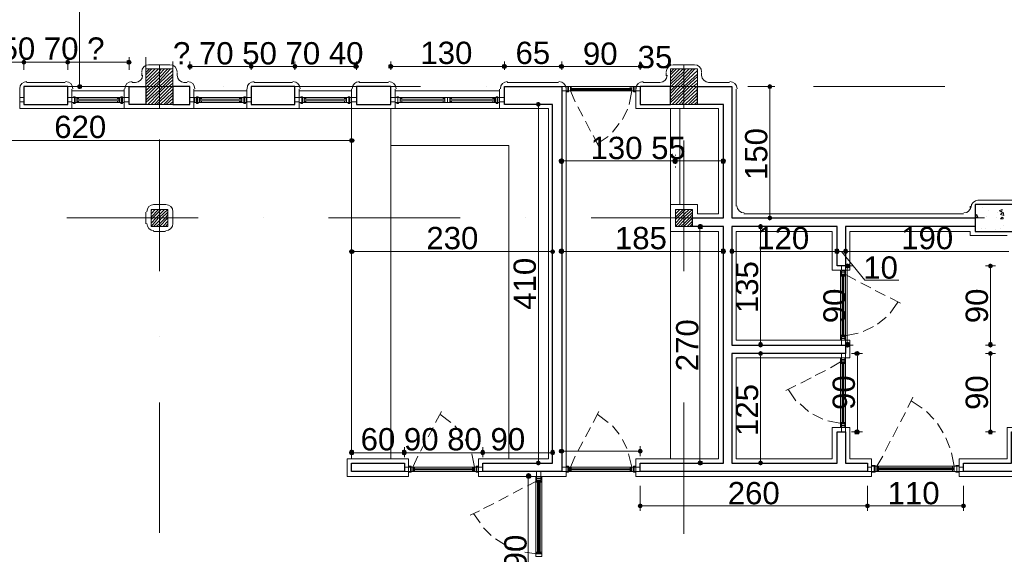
# Model space of a CAD drawing. Header units: metres. Extents: x 5.7 to 89.8, y 4 to 63.5.
# Tile 8 of 22: x 35.5 to 46.8, y 24 to 30.1. Entities that reach past the tile are written whole.
import ezdxf

# ---------------------------------------------------------------- set-up
doc = ezdxf.new("R2010")
doc.units = ezdxf.units.M
doc.header["$MEASUREMENT"] = 0
for name, color, linetype in [('PDF2_ax', 7, 'Continuous'), ('PDF2_column', 7, 'Continuous'), ('PDF2_dim', 7, 'Continuous'), ('PDF2_furn', 7, 'Continuous'), ('PDF2_hatch-plan', 7, 'Continuous'), ('PDF2_khatchin', 7, 'Continuous'), ('PDF2_Layer5', 7, 'Continuous'), ('PDF2_shear wall', 7, 'Continuous'), ('PDF2_Text', 7, 'Continuous'), ('PDF2_wall', 7, 'Continuous'), ('PDF2_WIN', 7, 'Continuous'), ('PDF2_win11', 7, 'Continuous')]:
    doc.layers.add(name, color=color, linetype=linetype)
doc.styles.add('PDF Arial', font='arial.ttf')

msp = doc.modelspace()

# ---------------------------------------------------------------- hatches: boundary and pattern name
at = {"layer": 'PDF2_dim', "transparency": 33554559}
for points in [[(35.562, 29.68), (35.552, 29.661), (35.562, 29.642), (35.581, 29.632), (35.6, 29.642), (35.61, 29.661), (35.6, 29.68), (35.581, 29.69)], [(36.062, 29.68), (36.053, 29.661), (36.062, 29.642), (36.082, 29.632), (36.101, 29.642), (36.111, 29.661), (36.101, 29.68), (36.082, 29.69)], [(36.814, 29.661), (36.804, 29.68), (36.785, 29.69), (36.756, 29.68), (36.756, 29.642), (36.785, 29.632), (36.804, 29.642)], [(37.449, 29.613), (37.459, 29.593), (37.478, 29.584), (37.507, 29.593), (37.507, 29.632), (37.478, 29.642), (37.459, 29.632)], [(38.201, 29.593), (38.21, 29.613), (38.201, 29.632), (38.181, 29.642), (38.162, 29.632), (38.152, 29.613), (38.162, 29.593), (38.181, 29.584)], [(38.701, 29.593), (38.711, 29.613), (38.701, 29.632), (38.682, 29.642), (38.663, 29.632), (38.653, 29.613), (38.663, 29.593), (38.682, 29.584)], [(39.414, 29.613), (39.404, 29.632), (39.385, 29.642), (39.356, 29.632), (39.347, 29.613), (39.356, 29.593), (39.385, 29.584), (39.404, 29.593)], [(39.751, 29.632), (39.751, 29.593), (39.78, 29.584), (39.799, 29.593), (39.809, 29.613), (39.799, 29.632), (39.78, 29.642)], [(41.1, 29.593), (41.109, 29.613), (41.1, 29.632), (41.08, 29.642), (41.051, 29.632), (41.051, 29.593), (41.08, 29.584)], [(41.706, 29.632), (41.697, 29.613), (41.706, 29.593), (41.735, 29.584), (41.754, 29.593), (41.764, 29.613), (41.754, 29.632), (41.735, 29.642)], [(42.66, 29.613), (42.65, 29.632), (42.631, 29.642), (42.612, 29.632), (42.602, 29.613), (42.612, 29.593), (42.631, 29.584), (42.65, 29.593)], [(36.217, 29.353), (36.245, 29.362), (36.245, 29.401), (36.217, 29.41), (36.197, 29.401), (36.188, 29.382), (36.197, 29.362)], [(44.114, 29.41), (44.095, 29.401), (44.085, 29.382), (44.095, 29.362), (44.114, 29.353), (44.133, 29.362), (44.143, 29.382), (44.133, 29.401)], [(41.466, 29.208), (41.446, 29.199), (41.437, 29.179), (41.446, 29.16), (41.466, 29.15), (41.485, 29.16), (41.494, 29.179), (41.485, 29.199)], [(39.366, 28.765), (39.356, 28.784), (39.327, 28.794), (39.308, 28.784), (39.299, 28.765), (39.308, 28.746), (39.327, 28.736), (39.356, 28.746)], [(41.697, 28.534), (41.706, 28.505), (41.735, 28.496), (41.754, 28.505), (41.764, 28.534), (41.754, 28.553), (41.735, 28.563), (41.706, 28.553)], [(43.055, 28.505), (43.064, 28.534), (43.055, 28.553), (43.035, 28.563), (43.007, 28.553), (42.997, 28.534), (43.007, 28.505), (43.035, 28.496)], [(43.613, 28.534), (43.604, 28.553), (43.584, 28.563), (43.555, 28.553), (43.555, 28.505), (43.584, 28.496), (43.604, 28.505)], [(44.114, 27.85), (44.133, 27.86), (44.143, 27.879), (44.133, 27.898), (44.114, 27.908), (44.095, 27.898), (44.085, 27.879), (44.095, 27.86)], [(43.315, 27.812), (43.295, 27.802), (43.286, 27.783), (43.295, 27.754), (43.344, 27.754), (43.344, 27.802)], [(44.008, 27.812), (43.989, 27.802), (43.979, 27.783), (43.989, 27.754), (44.027, 27.754), (44.037, 27.783), (44.027, 27.802)], [(39.299, 27.494), (39.308, 27.475), (39.327, 27.465), (39.356, 27.475), (39.366, 27.494), (39.356, 27.513), (39.327, 27.523), (39.308, 27.513)], [(41.658, 27.494), (41.649, 27.513), (41.629, 27.523), (41.61, 27.513), (41.6, 27.494), (41.61, 27.475), (41.629, 27.465), (41.649, 27.475)], [(41.697, 27.494), (41.706, 27.475), (41.735, 27.465), (41.754, 27.475), (41.764, 27.494), (41.754, 27.523), (41.735, 27.532), (41.706, 27.523)], [(43.613, 27.494), (43.604, 27.523), (43.584, 27.532), (43.555, 27.523), (43.555, 27.475), (43.584, 27.465), (43.604, 27.475)], [(43.652, 27.494), (43.661, 27.475), (43.681, 27.465), (43.7, 27.475), (43.71, 27.494), (43.7, 27.523), (43.681, 27.532), (43.661, 27.523)], [(44.913, 27.494), (44.904, 27.523), (44.885, 27.532), (44.856, 27.523), (44.856, 27.475), (44.885, 27.465), (44.904, 27.475)], [(44.952, 27.494), (44.962, 27.475), (44.981, 27.465), (45, 27.475), (45.01, 27.494), (45, 27.523), (44.981, 27.532), (44.962, 27.523)], [(45, 27.359), (44.981, 27.349), (44.971, 27.33), (44.981, 27.311), (45, 27.301), (45.029, 27.311), (45.039, 27.33), (45.029, 27.349)], [(46.637, 27.359), (46.618, 27.349), (46.609, 27.33), (46.618, 27.311), (46.637, 27.301), (46.657, 27.311), (46.666, 27.33), (46.657, 27.349)], [(44.008, 26.396), (44.027, 26.406), (44.037, 26.425), (44.027, 26.454), (44.008, 26.463), (43.989, 26.454), (43.979, 26.425), (43.989, 26.406)], [(44.008, 26.357), (43.989, 26.348), (43.979, 26.328), (43.989, 26.309), (44.008, 26.3), (44.027, 26.309), (44.037, 26.328), (44.027, 26.348)], [(45, 26.396), (45.029, 26.406), (45.039, 26.425), (45.029, 26.454), (45, 26.463), (44.981, 26.454), (44.971, 26.425), (44.981, 26.406)], [(45.116, 26.357), (45.087, 26.348), (45.077, 26.328), (45.087, 26.309), (45.116, 26.3), (45.135, 26.309), (45.145, 26.328), (45.135, 26.348)], [(46.637, 26.396), (46.657, 26.406), (46.666, 26.425), (46.657, 26.454), (46.637, 26.463), (46.618, 26.454), (46.609, 26.425), (46.618, 26.406)], [(46.637, 26.357), (46.618, 26.348), (46.609, 26.328), (46.618, 26.309), (46.637, 26.3), (46.657, 26.309), (46.666, 26.328), (46.657, 26.348)], [(45.087, 25.404), (45.135, 25.404), (45.145, 25.433), (45.135, 25.452), (45.116, 25.462), (45.087, 25.452), (45.077, 25.433)], [(46.618, 25.404), (46.657, 25.404), (46.666, 25.433), (46.657, 25.452), (46.637, 25.462), (46.618, 25.452), (46.609, 25.433)], [(41.697, 25.211), (41.706, 25.192), (41.735, 25.182), (41.754, 25.192), (41.764, 25.211), (41.754, 25.231), (41.735, 25.24), (41.706, 25.231)], [(42.66, 25.211), (42.65, 25.231), (42.631, 25.24), (42.612, 25.231), (42.602, 25.211), (42.612, 25.192), (42.631, 25.182), (42.65, 25.192)], [(39.299, 25.192), (39.308, 25.173), (39.327, 25.163), (39.356, 25.173), (39.356, 25.221), (39.327, 25.231), (39.308, 25.221)], [(39.953, 25.173), (39.963, 25.192), (39.953, 25.221), (39.934, 25.231), (39.905, 25.221), (39.905, 25.173), (39.934, 25.163)], [(40.849, 25.173), (40.859, 25.192), (40.849, 25.221), (40.83, 25.231), (40.811, 25.221), (40.801, 25.192), (40.811, 25.173), (40.83, 25.163)], [(41.658, 25.192), (41.649, 25.221), (41.629, 25.231), (41.61, 25.221), (41.6, 25.192), (41.61, 25.173), (41.629, 25.163), (41.649, 25.173)], [(41.466, 25.048), (41.485, 25.057), (41.494, 25.076), (41.485, 25.096), (41.466, 25.105), (41.446, 25.096), (41.437, 25.076), (41.446, 25.057)], [(43.315, 25.048), (43.344, 25.057), (43.344, 25.096), (43.315, 25.105), (43.295, 25.096), (43.286, 25.076), (43.295, 25.057)], [(44.008, 25.048), (44.027, 25.057), (44.037, 25.076), (44.027, 25.096), (44.008, 25.105), (43.989, 25.096), (43.979, 25.076), (43.989, 25.057)], [(41.35, 24.961), (41.331, 24.951), (41.321, 24.922), (41.331, 24.903), (41.35, 24.893), (41.379, 24.903), (41.388, 24.922), (41.379, 24.951)], [(42.602, 24.585), (42.612, 24.566), (42.631, 24.556), (42.65, 24.566), (42.66, 24.585), (42.65, 24.605), (42.631, 24.614), (42.612, 24.605)], [(45.212, 24.605), (45.202, 24.585), (45.212, 24.566), (45.231, 24.556), (45.251, 24.566), (45.26, 24.585), (45.251, 24.605), (45.231, 24.614)], [(46.358, 24.585), (46.349, 24.605), (46.329, 24.614), (46.31, 24.605), (46.3, 24.585), (46.31, 24.566), (46.329, 24.556), (46.349, 24.566)]]:
    msp.add_hatch(color=256, dxfattribs=at).paths.add_polyline_path(points)

# ---------------------------------------------------------------- linework, layer by layer
at = {"layer": 'PDF2_ax', "lineweight": 9}
for points in [[(37.131, 29.526), (37.131, 29.526)], [(43.132, 29.516), (43.132, 29.516)], [(35.619, 29.382), (37.112, 29.382)], [(37.863, 29.382), (37.863, 29.382)], [(38.615, 29.382), (40.117, 29.382)], [(40.868, 29.382), (40.868, 29.382)], [(41.62, 29.382), (43.112, 29.382)], [(43.864, 29.382), (43.864, 29.382)], [(44.615, 29.382), (46.117, 29.382)], [(37.131, 28.775), (37.131, 27.272)], [(43.132, 28.765), (43.132, 27.272)], [(36.072, 27.879), (37.575, 27.879)], [(38.326, 27.879), (38.326, 27.879)], [(39.067, 27.879), (40.57, 27.879)], [(41.321, 27.879), (41.321, 27.879)], [(42.072, 27.879), (43.575, 27.879)], [(44.326, 27.879), (44.326, 27.879)], [(45.068, 27.879), (46.57, 27.879)], [(37.131, 26.521), (37.131, 26.521)], [(43.132, 26.521), (43.132, 26.521)], [(37.131, 25.77), (37.131, 24.277)], [(43.132, 25.77), (43.132, 24.267)]]:
    msp.add_lwpolyline(points, dxfattribs=at)
at = {"layer": 'PDF2_column', "lineweight": 18}
for points in [[(37.131, 29.632), (37.131, 29.131)], [(43.132, 29.632), (43.132, 29.131)], [(36.977, 29.545), (37.016, 29.584)], [(36.977, 29.516), (37.045, 29.584)], [(36.977, 29.478), (37.083, 29.584)], [(36.977, 29.439), (37.122, 29.584)], [(36.977, 29.41), (37.131, 29.555), (37.151, 29.584)], [(36.977, 29.372), (36.987, 29.382), (37.131, 29.526), (37.189, 29.584)], [(36.977, 29.333), (37.026, 29.382), (37.131, 29.488), (37.228, 29.584)], [(36.977, 29.305), (37.064, 29.382), (37.131, 29.449), (37.257, 29.584)], [(36.977, 29.266), (37.093, 29.382), (37.131, 29.42), (37.286, 29.565)], [(36.977, 29.227), (37.131, 29.382), (37.286, 29.526)], [(42.978, 29.545), (43.016, 29.584)], [(42.978, 29.516), (43.045, 29.584)], [(42.978, 29.478), (43.084, 29.584)], [(42.978, 29.439), (43.122, 29.584)], [(42.978, 29.41), (43.132, 29.555), (43.151, 29.584)], [(42.978, 29.372), (42.987, 29.382), (43.132, 29.526), (43.19, 29.584)], [(42.978, 29.333), (43.026, 29.382), (43.132, 29.488), (43.228, 29.584)], [(42.978, 29.305), (43.055, 29.382), (43.132, 29.449), (43.257, 29.584)], [(42.978, 29.266), (43.093, 29.382), (43.132, 29.42), (43.286, 29.565)], [(42.978, 29.227), (43.132, 29.382), (43.286, 29.526)], [(36.977, 29.199), (37.131, 29.343), (37.17, 29.382), (37.286, 29.497)], [(36.997, 29.179), (37.131, 29.314), (37.199, 29.382), (37.286, 29.459)], [(37.035, 29.179), (37.131, 29.276), (37.237, 29.382), (37.286, 29.42)], [(42.978, 29.199), (43.132, 29.343), (43.161, 29.382), (43.286, 29.497)], [(42.997, 29.179), (43.132, 29.314), (43.199, 29.382), (43.286, 29.459)], [(43.035, 29.179), (43.132, 29.276), (43.238, 29.382), (43.286, 29.42)], [(37.334, 29.382), (36.929, 29.382)], [(37.074, 29.179), (37.131, 29.237), (37.276, 29.382), (37.286, 29.391)], [(37.103, 29.179), (37.131, 29.208), (37.286, 29.353)], [(37.131, 29.382), (37.131, 29.382)], [(37.141, 29.179), (37.286, 29.314)], [(43.334, 29.382), (42.929, 29.382)], [(43.074, 29.179), (43.132, 29.237), (43.276, 29.382), (43.286, 29.391)], [(43.103, 29.179), (43.132, 29.208), (43.286, 29.353)], [(43.132, 29.382), (43.132, 29.382)], [(43.141, 29.179), (43.286, 29.314)], [(37.18, 29.179), (37.286, 29.285)], [(37.209, 29.179), (37.286, 29.247)], [(37.247, 29.179), (37.286, 29.208)], [(43.18, 29.179), (43.286, 29.285)], [(43.209, 29.179), (43.286, 29.247)], [(43.247, 29.179), (43.286, 29.208)], [(37.035, 27.966), (37.045, 27.975)], [(37.035, 27.927), (37.083, 27.975)], [(37.035, 27.889), (37.122, 27.975)], [(37.035, 27.86), (37.054, 27.879), (37.131, 27.956), (37.151, 27.975)], [(37.035, 27.821), (37.093, 27.879), (37.131, 27.918), (37.189, 27.975)], [(37.035, 27.783), (37.122, 27.879), (37.131, 27.889), (37.228, 27.975)], [(37.064, 27.783), (37.131, 27.85), (37.16, 27.879), (37.228, 27.947)], [(37.131, 28.033), (37.131, 27.725)], [(43.035, 27.966), (43.045, 27.975)], [(43.035, 27.927), (43.084, 27.975)], [(43.035, 27.889), (43.122, 27.975)], [(43.035, 27.86), (43.055, 27.879), (43.132, 27.956), (43.151, 27.975)], [(43.035, 27.821), (43.093, 27.879), (43.132, 27.918), (43.19, 27.975)], [(43.035, 27.783), (43.122, 27.879), (43.132, 27.889), (43.228, 27.975)], [(43.064, 27.783), (43.132, 27.85), (43.161, 27.879), (43.228, 27.947)], [(43.132, 28.033), (43.132, 27.725)], [(37.286, 27.879), (36.977, 27.879)], [(37.093, 27.783), (37.131, 27.812), (37.199, 27.879), (37.228, 27.918)], [(37.131, 27.783), (37.228, 27.879)], [(37.17, 27.783), (37.228, 27.841)], [(43.286, 27.879), (42.978, 27.879)], [(43.093, 27.783), (43.132, 27.812), (43.199, 27.879), (43.228, 27.918)], [(43.132, 27.783), (43.228, 27.879)], [(43.17, 27.783), (43.228, 27.841)], [(37.199, 27.783), (37.228, 27.812)], [(43.199, 27.783), (43.228, 27.812)]]:
    msp.add_lwpolyline(points, dxfattribs=at)
for points in [[(36.977, 29.179), (37.286, 29.179), (37.286, 29.584), (36.977, 29.584)], [(42.978, 29.179), (43.286, 29.179), (43.286, 29.584), (42.978, 29.584)], [(37.228, 27.783), (37.035, 27.783), (37.035, 27.975), (37.228, 27.975)], [(43.228, 27.783), (43.035, 27.783), (43.035, 27.975), (43.228, 27.975)]]:
    msp.add_lwpolyline(points, close=True, dxfattribs=at)
at = {"layer": 'PDF2_dim', "lineweight": 20}
for points in [[(36.217, 32.021), (36.217, 31.992), (36.217, 29.439), (36.217, 29.41)], [(34.907, 29.661), (34.945, 29.661), (35.523, 29.661), (35.552, 29.661)], [(35.61, 29.661), (35.639, 29.661), (36.024, 29.661), (36.053, 29.661)], [(36.111, 29.661), (36.139, 29.661), (36.717, 29.661), (36.756, 29.661)], [(36.977, 29.574), (36.977, 29.719)], [(37.286, 29.574), (37.286, 29.671)], [(42.631, 29.574), (42.631, 29.671)], [(42.631, 29.642), (42.631, 29.632)], [(42.978, 29.642), (42.978, 29.632)], [(38.152, 29.613), (38.124, 29.613), (37.546, 29.613), (37.507, 29.613)], [(38.653, 29.613), (38.624, 29.613), (38.239, 29.613), (38.21, 29.613)], [(39.347, 29.613), (39.318, 29.613), (38.74, 29.613), (38.711, 29.613)], [(41.051, 29.613), (41.013, 29.613), (39.838, 29.613), (39.809, 29.613)], [(41.697, 29.613), (41.668, 29.613), (41.138, 29.613), (41.109, 29.613)], [(42.602, 29.613), (42.573, 29.613), (41.793, 29.613), (41.764, 29.613)], [(36.602, 29.382), (36.159, 29.382)], [(43.864, 29.382), (44.172, 29.382)], [(44.114, 27.908), (44.114, 27.937), (44.114, 29.324), (44.114, 29.353)], [(41.533, 29.179), (41.523, 29.179)], [(41.466, 29.15), (41.466, 29.122), (41.466, 25.134), (41.466, 25.105)], [(33.163, 28.765), (33.192, 28.765), (39.27, 28.765), (39.299, 28.765)], [(39.327, 28.833), (39.327, 28.823)], [(41.735, 28.601), (41.735, 28.592)], [(42.997, 28.534), (42.968, 28.534), (41.793, 28.534), (41.764, 28.534)], [(43.035, 28.601), (43.035, 28.592)], [(43.555, 28.534), (43.517, 28.534), (43.093, 28.534), (43.064, 28.534)], [(43.584, 28.601), (43.584, 28.592)], [(43.035, 28.457), (43.035, 28.467)], [(43.864, 27.879), (44.172, 27.879)], [(43.334, 27.783), (43.257, 27.783)], [(43.315, 27.754), (43.315, 27.715), (43.315, 25.134), (43.315, 25.105)], [(43.748, 27.783), (44.066, 27.783)], [(44.008, 27.754), (44.008, 27.715), (44.008, 26.492), (44.008, 26.463)], [(39.327, 27.561), (39.327, 27.552)], [(39.366, 27.494), (39.395, 27.494), (41.571, 27.494), (41.6, 27.494)], [(41.629, 27.561), (41.629, 27.552)], [(41.735, 27.571), (41.735, 27.561)], [(43.555, 27.494), (43.517, 27.494), (41.793, 27.494), (41.764, 27.494)], [(43.584, 27.571), (43.584, 27.561)], [(43.681, 27.571), (43.681, 27.561)], [(44.856, 27.494), (44.817, 27.494), (43.738, 27.494), (43.71, 27.494)], [(44.885, 27.494), (44.981, 27.494)], [(44.933, 27.494), (45.202, 27.166), (45.588, 27.166)], [(45.01, 27.494), (45.039, 27.494), (46.82, 27.494), (46.849, 27.494)], [(44.942, 27.33), (45.068, 27.33)], [(45, 26.463), (45, 26.492), (45, 27.272), (45, 27.301)], [(46.695, 27.33), (46.58, 27.33)], [(46.637, 26.463), (46.637, 26.492), (46.637, 27.272), (46.637, 27.301)], [(43.748, 26.425), (44.066, 26.425)], [(44.942, 26.425), (45.068, 26.425)], [(46.695, 26.425), (46.58, 26.425)], [(43.941, 26.328), (43.95, 26.328)], [(44.008, 26.3), (44.008, 26.271), (44.008, 25.134), (44.008, 25.105)], [(45.048, 26.328), (45.174, 26.328)], [(45.116, 25.462), (45.116, 25.491), (45.116, 26.271), (45.116, 26.3)], [(46.695, 26.328), (46.58, 26.328)], [(46.637, 25.462), (46.637, 25.491), (46.637, 26.271), (46.637, 26.3)], [(45.048, 25.433), (45.174, 25.433)], [(46.695, 25.433), (46.58, 25.433)], [(39.327, 25.144), (39.327, 25.259)], [(41.629, 25.144), (41.629, 25.259)], [(41.735, 25.269), (41.735, 25.153)], [(42.631, 25.269), (42.631, 25.153)], [(39.905, 25.192), (39.867, 25.192), (39.395, 25.192), (39.356, 25.192)], [(40.801, 25.192), (40.772, 25.192), (39.992, 25.192), (39.963, 25.192)], [(41.6, 25.192), (41.571, 25.192), (40.888, 25.192), (40.859, 25.192)], [(42.602, 25.211), (42.573, 25.211), (41.793, 25.211), (41.764, 25.211)], [(41.398, 25.076), (41.408, 25.076)], [(43.334, 25.076), (43.257, 25.076)], [(43.941, 25.076), (43.95, 25.076)], [(41.08, 24.922), (41.417, 24.922)], [(41.35, 24.893), (41.35, 24.865), (41.35, 23.092), (41.35, 23.064)], [(42.631, 24.816), (42.631, 24.527)], [(46.329, 24.816), (46.329, 24.527)], [(42.66, 24.585), (42.689, 24.585), (45.174, 24.585), (45.202, 24.585)], [(45.26, 24.585), (45.289, 24.585), (46.271, 24.585), (46.3, 24.585)]]:
    msp.add_lwpolyline(points, dxfattribs=at)
for points in [[(35.581, 29.719), (35.581, 29.574)], [(36.082, 29.719), (36.082, 29.574)], [(36.785, 29.719), (36.785, 29.574)], [(37.478, 29.671), (37.478, 29.574)], [(38.181, 29.671), (38.181, 29.574)], [(38.682, 29.671), (38.682, 29.574)], [(39.385, 29.671), (39.385, 29.574)], [(39.78, 29.671), (39.78, 29.574)], [(41.08, 29.671), (41.08, 29.574)], [(41.735, 29.671), (41.735, 29.574)], [(44.885, 27.561), (44.885, 27.571)], [(44.981, 27.561), (44.981, 27.571)], [(39.934, 25.259), (39.934, 25.144)], [(40.83, 25.259), (40.83, 25.144)], [(45.231, 24.527), (45.231, 24.816)]]:
    msp.add_lwpolyline(points, close=True, dxfattribs=at)
at = {"layer": 'PDF2_furn', "lineweight": 18}
for points in [[(39.327, 29.131), (39.327, 25.125)], [(39.78, 29.131), (39.78, 25.125)], [(42.978, 29.131), (42.978, 28.033)], [(43.084, 29.131), (43.084, 28.033)], [(39.78, 28.707), (41.128, 28.707), (41.128, 25.125)], [(42.978, 27.725), (42.978, 25.125)]]:
    msp.add_lwpolyline(points, dxfattribs=at)
at = {"layer": 'PDF2_hatch-plan', "lineweight": 18}
for points in [[(46.551, 28.004), (46.551, 28.004)], [(46.618, 27.966), (46.618, 27.966)], [(46.715, 27.947), (46.715, 27.947)], [(46.483, 27.908), (46.483, 27.908)], [(46.589, 27.898), (46.589, 27.898)], [(46.705, 27.889), (46.705, 27.889)], [(46.792, 27.927), (46.792, 27.927)], [(46.532, 27.764), (46.532, 27.764)], [(46.58, 27.764), (46.58, 27.764)], [(46.695, 27.744), (46.695, 27.744)], [(46.753, 27.754), (46.753, 27.754)], [(46.792, 27.792), (46.792, 27.792)]]:
    msp.add_lwpolyline(points, dxfattribs=at)
for points in [[(46.772, 27.975), (46.763, 27.947), (46.743, 27.966)], [(46.792, 27.908), (46.753, 27.918), (46.782, 27.947)], [(46.483, 27.918), (46.493, 27.889), (46.464, 27.889)], [(46.772, 27.889), (46.782, 27.879), (46.782, 27.869), (46.753, 27.869), (46.763, 27.879)]]:
    msp.add_lwpolyline(points, close=True, dxfattribs=at)
at = {"layer": 'PDF2_khatchin', "lineweight": 18}
for points in [[(41.832, 29.333), (41.889, 29.208)], [(42.535, 29.333), (42.506, 29.179)], [(41.918, 29.15), (41.976, 29.044)], [(42.486, 29.122), (42.429, 29.006)], [(42.005, 28.987), (42.063, 28.871)], [(42.39, 28.958), (42.313, 28.861)], [(42.092, 28.823), (42.159, 28.698)], [(42.265, 28.813), (42.14, 28.727)], [(44.981, 27.234), (45.096, 27.166)], [(45.154, 27.138), (45.27, 27.08)], [(45.318, 27.051), (45.434, 26.993)], [(45.491, 26.964), (45.607, 26.906)], [(45.491, 26.791), (45.578, 26.916)], [(45.347, 26.666), (45.443, 26.743)], [(45.183, 26.579), (45.299, 26.637)], [(44.971, 26.531), (45.125, 26.56)], [(44.75, 26.136), (44.634, 26.078)], [(44.923, 26.232), (44.808, 26.165)], [(44.586, 26.049), (44.47, 25.991)], [(44.413, 25.963), (44.297, 25.905)], [(44.413, 25.789), (44.326, 25.914)], [(45.694, 25.712), (45.751, 25.828)], [(44.557, 25.664), (44.461, 25.751)], [(45.857, 25.702), (45.732, 25.789)], [(40.291, 25.539), (40.358, 25.664)], [(40.464, 25.539), (40.339, 25.635)], [(42.092, 25.539), (42.159, 25.664)], [(42.265, 25.539), (42.14, 25.635)], [(44.721, 25.577), (44.605, 25.635)], [(45.607, 25.548), (45.665, 25.654)], [(45.992, 25.577), (45.906, 25.664)], [(40.204, 25.375), (40.262, 25.481)], [(40.589, 25.404), (40.512, 25.5)], [(42.005, 25.375), (42.063, 25.481)], [(42.39, 25.404), (42.313, 25.5)], [(44.933, 25.529), (44.779, 25.558)], [(45.52, 25.375), (45.578, 25.491)], [(46.098, 25.423), (46.031, 25.529)], [(40.685, 25.24), (40.628, 25.346)], [(42.477, 25.24), (42.429, 25.346)], [(46.175, 25.25), (46.127, 25.365)], [(40.117, 25.211), (40.175, 25.317)], [(41.918, 25.211), (41.976, 25.317)], [(45.434, 25.211), (45.491, 25.327)], [(40.03, 25.028), (40.088, 25.153)], [(40.734, 25.028), (40.705, 25.182)], [(41.832, 25.028), (41.889, 25.153)], [(42.535, 25.028), (42.496, 25.182)], [(45.337, 25.038), (45.405, 25.153)], [(46.223, 25.038), (46.194, 25.192)], [(41.283, 24.787), (41.177, 24.73)], [(41.437, 24.865), (41.34, 24.816)], [(41.119, 24.701), (41.013, 24.643)], [(40.955, 24.614), (40.839, 24.556)], [(40.791, 24.527), (40.685, 24.479)], [(40.801, 24.393), (40.724, 24.499)], [(40.926, 24.248), (40.839, 24.335)], [(41.08, 24.142), (40.974, 24.21)], [(41.254, 24.075), (41.138, 24.113)], [(41.446, 24.036), (41.311, 24.056)]]:
    msp.add_lwpolyline(points, dxfattribs=at)
at = {"layer": 'PDF2_Layer5', "lineweight": 13}
for points in [[(37.006, 29.632), (37.247, 29.632)], [(43.007, 29.632), (43.247, 29.632)], [(36.929, 29.507), (36.929, 29.545)], [(37.334, 29.507), (37.334, 29.545)], [(42.929, 29.507), (42.929, 29.545)], [(43.334, 29.507), (43.334, 29.545)], [(35.61, 29.43), (36.053, 29.43)], [(36.814, 29.43), (36.852, 29.43)], [(37.411, 29.43), (37.449, 29.43)], [(38.21, 29.43), (38.653, 29.43)], [(39.414, 29.43), (39.751, 29.43)], [(41.109, 29.43), (41.697, 29.43)], [(42.66, 29.43), (42.852, 29.43)], [(43.652, 29.43), (43.411, 29.43)], [(35.533, 29.353), (35.533, 29.131), (36.727, 29.131), (36.727, 29.353)], [(36.13, 29.131), (36.13, 29.353)], [(36.13, 29.333), (36.727, 29.333)], [(37.526, 29.131), (37.526, 29.353)], [(37.526, 29.333), (38.133, 29.333)], [(38.133, 29.131), (38.133, 29.353)], [(38.73, 29.131), (38.73, 29.353)], [(38.73, 29.333), (39.327, 29.333)], [(41.783, 29.353), (41.783, 24.922), (40.782, 24.922), (40.782, 25.125), (41.581, 25.125), (41.581, 29.131), (39.828, 29.131), (39.327, 29.131), (39.327, 29.353)], [(39.828, 29.131), (39.828, 29.353)], [(39.828, 29.333), (41.022, 29.333)], [(41.022, 29.131), (41.022, 29.353)], [(42.583, 29.353), (42.583, 29.131), (43.527, 29.131), (43.527, 27.927), (43.286, 27.927), (43.286, 28.033), (42.978, 28.033), (42.978, 27.725), (43.527, 27.725), (43.527, 25.125), (42.583, 25.125), (42.583, 24.922), (45.279, 24.922), (45.279, 25.125), (45.029, 25.125), (45.029, 25.481), (44.827, 25.481), (44.827, 25.125), (43.729, 25.125), (43.729, 26.28), (45.029, 26.28), (45.029, 26.483), (43.729, 26.483), (43.729, 27.725), (44.827, 27.725), (44.827, 27.282), (45.029, 27.282), (45.029, 27.725), (46.406, 27.725), (46.406, 27.677), (46.83, 27.677)], [(43.729, 28.014), (43.729, 29.353)], [(36.727, 29.131), (37.526, 29.131), (39.327, 29.131)], [(48.901, 28.081), (46.493, 28.081)], [(36.977, 27.947), (36.977, 27.812)], [(37.064, 28.033), (37.199, 28.033)], [(37.286, 27.947), (37.286, 27.812)], [(46.406, 27.995), (46.406, 28.014)], [(46.329, 27.927), (43.816, 27.927)], [(37.064, 27.725), (37.199, 27.725)], [(48.448, 24.922), (46.281, 24.922), (46.281, 25.125), (46.83, 25.125), (46.83, 25.481), (47.032, 25.481), (47.032, 25.076)]]:
    msp.add_lwpolyline(points, dxfattribs=at)
msp.add_lwpolyline([(39.982, 25.125), (39.982, 24.922), (39.279, 24.922), (39.279, 25.125)], close=True, dxfattribs=at)
for centre, start, end in [((37.011, 29.55), 90, 180), ((37.252, 29.55), 0.0055, 90), ((43.011, 29.55), 90, 180), ((43.252, 29.55), 0.0055, 90), ((36.857, 29.512), 270, 360), ((37.416, 29.512), 180, 270), ((42.857, 29.512), 270, 360), ((43.416, 29.512), 180, 270), ((35.615, 29.358), 90, 180), ((36.058, 29.358), 0.0055, 90), ((36.818, 29.358), 90, 180), ((37.454, 29.358), 0.0055, 90), ((38.215, 29.358), 90, 180), ((38.658, 29.358), 0.0055, 90), ((39.419, 29.358), 90, 180), ((39.756, 29.358), 0.0055, 90), ((41.114, 29.358), 90, 180), ((41.701, 29.358), 0.0055, 90), ((42.665, 29.358), 90, 180), ((43.657, 29.358), 0, 90), ((46.498, 28), 90, 180), ((37.069, 27.951), 90, 180), ((37.204, 27.951), 0.0055, 90), ((43.82, 28.019), 180, 270), ((46.334, 28.019), 270, 360), ((37.069, 27.817), 180, 270), ((37.204, 27.817), 270, 360)]:
    msp.add_arc(centre, 0.0819, start, end, dxfattribs=at)
at = {"layer": 'PDF2_shear wall', "lineweight": 30}
msp.add_lwpolyline([(48.477, 28.033), (46.464, 28.033), (46.464, 27.725), (48.178, 27.725), (48.178, 25.876), (48.477, 25.876)], close=True, dxfattribs=at)
at = {"layer": 'PDF2_wall', "lineweight": 30}
for points in [[(36.082, 29.382), (35.581, 29.382), (35.581, 29.179), (36.082, 29.179)], [(36.977, 29.382), (36.977, 29.179), (36.785, 29.179), (36.785, 29.382)], [(37.478, 29.382), (37.286, 29.382), (37.286, 29.179), (37.478, 29.179)], [(38.682, 29.382), (38.181, 29.382), (38.181, 29.179), (38.682, 29.179)], [(39.385, 29.382), (39.385, 29.179), (39.78, 29.179), (39.78, 29.382)], [(41.629, 25.076), (41.629, 29.179), (41.08, 29.179), (41.08, 29.382), (41.735, 29.382), (41.735, 24.98), (40.83, 24.98), (40.83, 25.076)], [(42.978, 29.382), (42.631, 29.382), (42.631, 29.179), (42.978, 29.179)], [(39.934, 25.076), (39.934, 24.98), (39.327, 24.98), (39.327, 25.076)]]:
    msp.add_lwpolyline(points, close=True, dxfattribs=at)
for points in [[(46.464, 27.783), (44.981, 27.783), (44.981, 27.33), (44.885, 27.33), (44.885, 27.783), (43.681, 27.783), (43.681, 26.425), (44.981, 26.425), (44.981, 26.328), (43.681, 26.328), (43.681, 25.076), (44.885, 25.076), (44.885, 25.433), (44.981, 25.433), (44.981, 25.076), (45.231, 25.076), (45.231, 24.98), (42.631, 24.98), (42.631, 25.076), (43.584, 25.076), (43.584, 27.783), (43.228, 27.783), (43.228, 27.879), (43.584, 27.879), (43.584, 29.179), (43.286, 29.179), (43.286, 29.382), (43.681, 29.382), (43.681, 27.879), (46.464, 27.879)], [(48.477, 25.876), (48.477, 24.98), (46.329, 24.98), (46.329, 25.076), (46.878, 25.076), (46.878, 25.433), (46.984, 25.433), (46.984, 25.076), (48.381, 25.076), (48.381, 25.876)]]:
    msp.add_lwpolyline(points, dxfattribs=at)
at = {"layer": 'PDF2_WIN', "lineweight": 18}
for points in [[(41.783, 29.333), (41.735, 29.333), (41.735, 29.382), (41.783, 29.382)], [(41.803, 29.382), (41.783, 29.382), (41.783, 29.333), (41.803, 29.333)], [(41.783, 29.382), (41.783, 29.333), (41.803, 29.333), (41.803, 29.382)], [(41.832, 29.382), (41.832, 29.333), (41.803, 29.333), (41.803, 29.382)], [(41.812, 29.333), (41.812, 29.382), (41.832, 29.382), (41.832, 29.333)], [(41.832, 29.382), (41.841, 29.382), (41.841, 29.362), (41.832, 29.362)], [(41.841, 29.362), (41.841, 29.382), (41.832, 29.382), (41.832, 29.362)], [(41.832, 29.333), (41.841, 29.333), (41.841, 29.343), (41.832, 29.343)], [(41.841, 29.343), (41.841, 29.333), (41.832, 29.333), (41.832, 29.343)], [(42.515, 29.382), (42.515, 29.362), (42.535, 29.362), (42.535, 29.382)], [(42.515, 29.362), (42.535, 29.362), (42.535, 29.382), (42.535, 29.333), (42.554, 29.333), (42.554, 29.382), (42.535, 29.382), (42.515, 29.382)], [(42.515, 29.333), (42.515, 29.343), (42.535, 29.343), (42.535, 29.333)], [(42.515, 29.343), (42.515, 29.333), (42.535, 29.333), (42.535, 29.343)], [(42.554, 29.382), (42.535, 29.382), (42.535, 29.333), (42.554, 29.333)], [(42.583, 29.382), (42.583, 29.333), (42.554, 29.333), (42.554, 29.382)], [(42.554, 29.333), (42.554, 29.324), (42.583, 29.324), (42.583, 29.333)], [(42.563, 29.333), (42.563, 29.382), (42.583, 29.382), (42.583, 29.333)], [(42.631, 29.333), (42.583, 29.333), (42.583, 29.382), (42.631, 29.382)], [(35.533, 29.256), (35.533, 29.208), (35.581, 29.208), (35.581, 29.256)], [(36.082, 29.256), (36.082, 29.208), (36.13, 29.208), (36.13, 29.256)], [(36.159, 29.199), (36.159, 29.256), (36.13, 29.256), (36.13, 29.199)], [(36.13, 29.256), (36.13, 29.199), (36.159, 29.199), (36.159, 29.256)], [(36.168, 29.266), (36.168, 29.256), (36.149, 29.256), (36.149, 29.266)], [(36.168, 29.199), (36.168, 29.189), (36.149, 29.189), (36.149, 29.199)], [(36.207, 29.237), (36.188, 29.237), (36.188, 29.256), (36.188, 29.199), (36.159, 29.199), (36.159, 29.256), (36.188, 29.256), (36.207, 29.256)], [(36.168, 29.256), (36.188, 29.256), (36.188, 29.199), (36.168, 29.199)], [(36.207, 29.218), (36.207, 29.199), (36.188, 29.199), (36.188, 29.218)], [(36.207, 29.256), (36.207, 29.247), (36.197, 29.247), (36.197, 29.256)], [(36.207, 29.199), (36.207, 29.218), (36.197, 29.218), (36.197, 29.199)], [(36.669, 29.256), (36.65, 29.256), (36.65, 29.247), (36.669, 29.247)], [(36.65, 29.237), (36.65, 29.256), (36.669, 29.256), (36.669, 29.237)], [(36.669, 29.199), (36.65, 29.199), (36.65, 29.218), (36.669, 29.218)], [(36.65, 29.218), (36.65, 29.199), (36.669, 29.199), (36.669, 29.218)], [(36.669, 29.256), (36.669, 29.199), (36.698, 29.199), (36.698, 29.256)], [(36.698, 29.199), (36.698, 29.256), (36.679, 29.256), (36.679, 29.199)], [(36.688, 29.266), (36.688, 29.256), (36.708, 29.256), (36.708, 29.266)], [(36.708, 29.256), (36.727, 29.256), (36.727, 29.199), (36.708, 29.199)], [(36.727, 29.256), (36.727, 29.208), (36.785, 29.208), (36.785, 29.256)], [(37.478, 29.256), (37.478, 29.208), (37.526, 29.208), (37.526, 29.256)], [(37.526, 29.256), (37.526, 29.199), (37.565, 29.199), (37.565, 29.256)], [(37.555, 29.199), (37.555, 29.256), (37.536, 29.256), (37.536, 29.199)], [(37.575, 29.266), (37.575, 29.256), (37.555, 29.256), (37.555, 29.266)], [(37.575, 29.199), (37.575, 29.189), (37.555, 29.189), (37.555, 29.199)], [(37.565, 29.256), (37.584, 29.256), (37.584, 29.199), (37.565, 29.199)], [(37.613, 29.237), (37.594, 29.237), (37.594, 29.256), (37.594, 29.199), (37.565, 29.199), (37.565, 29.256), (37.594, 29.256), (37.613, 29.256)], [(37.613, 29.256), (37.613, 29.247), (37.594, 29.247), (37.594, 29.256)], [(37.613, 29.199), (37.613, 29.218), (37.594, 29.218), (37.594, 29.199)], [(37.613, 29.218), (37.613, 29.199), (37.594, 29.199), (37.594, 29.218)], [(38.046, 29.237), (38.046, 29.256), (38.075, 29.256), (38.075, 29.237)], [(38.046, 29.218), (38.046, 29.199), (38.075, 29.199), (38.075, 29.218)], [(38.066, 29.256), (38.056, 29.256), (38.056, 29.247), (38.066, 29.247)], [(38.066, 29.199), (38.056, 29.199), (38.056, 29.218), (38.066, 29.218)], [(38.095, 29.199), (38.095, 29.256), (38.075, 29.256), (38.075, 29.199)], [(38.075, 29.256), (38.075, 29.199), (38.104, 29.199), (38.104, 29.256)], [(38.095, 29.266), (38.095, 29.256), (38.114, 29.256), (38.114, 29.266)], [(38.104, 29.256), (38.124, 29.256), (38.124, 29.199), (38.104, 29.199)], [(38.133, 29.256), (38.133, 29.208), (38.181, 29.208), (38.181, 29.256)], [(38.682, 29.256), (38.682, 29.208), (38.73, 29.208), (38.73, 29.256)], [(38.759, 29.199), (38.759, 29.256), (38.73, 29.256), (38.73, 29.199)], [(38.73, 29.256), (38.73, 29.199), (38.759, 29.199), (38.759, 29.256)], [(38.769, 29.266), (38.769, 29.256), (38.75, 29.256), (38.75, 29.266)], [(38.769, 29.199), (38.769, 29.189), (38.75, 29.189), (38.75, 29.199)], [(38.807, 29.237), (38.788, 29.237), (38.788, 29.256), (38.788, 29.199), (38.759, 29.199), (38.759, 29.256), (38.788, 29.256), (38.807, 29.256)], [(38.769, 29.256), (38.788, 29.256), (38.788, 29.199), (38.769, 29.199)], [(38.807, 29.218), (38.807, 29.199), (38.788, 29.199), (38.788, 29.218)], [(38.807, 29.256), (38.807, 29.247), (38.798, 29.247), (38.798, 29.256)], [(38.807, 29.199), (38.807, 29.218), (38.798, 29.218), (38.798, 29.199)], [(39.27, 29.256), (39.25, 29.256), (39.25, 29.247), (39.27, 29.247)], [(39.25, 29.237), (39.25, 29.256), (39.27, 29.256), (39.27, 29.237)], [(39.27, 29.199), (39.25, 29.199), (39.25, 29.218), (39.27, 29.218)], [(39.25, 29.218), (39.25, 29.199), (39.27, 29.199), (39.27, 29.218)], [(39.299, 29.199), (39.299, 29.256), (39.27, 29.256), (39.27, 29.199)], [(39.27, 29.256), (39.27, 29.199), (39.299, 29.199), (39.299, 29.256)], [(39.289, 29.266), (39.289, 29.256), (39.308, 29.256), (39.308, 29.266)], [(39.308, 29.256), (39.327, 29.256), (39.327, 29.199), (39.308, 29.199)], [(39.327, 29.256), (39.327, 29.208), (39.385, 29.208), (39.385, 29.256)], [(39.78, 29.256), (39.78, 29.208), (39.828, 29.208), (39.828, 29.256)], [(39.857, 29.199), (39.828, 29.199), (39.828, 29.256), (39.857, 29.256), (39.886, 29.256), (39.886, 29.199), (39.857, 29.199), (39.857, 29.256)], [(39.828, 29.256), (39.828, 29.199), (39.857, 29.199), (39.857, 29.256)], [(39.867, 29.266), (39.867, 29.256), (39.847, 29.256), (39.847, 29.266)], [(39.867, 29.199), (39.867, 29.189), (39.847, 29.189), (39.847, 29.199)], [(39.905, 29.237), (39.886, 29.237), (39.886, 29.256), (39.886, 29.199), (39.857, 29.199), (39.857, 29.256), (39.886, 29.256), (39.905, 29.256)], [(39.905, 29.256), (39.905, 29.247), (39.886, 29.247), (39.886, 29.256)], [(39.905, 29.199), (39.905, 29.218), (39.886, 29.218), (39.886, 29.199)], [(39.905, 29.218), (39.905, 29.199), (39.886, 29.199), (39.886, 29.218)], [(40.396, 29.256), (40.377, 29.256), (40.377, 29.247), (40.396, 29.247)], [(40.377, 29.237), (40.377, 29.256), (40.396, 29.256), (40.396, 29.237)], [(40.396, 29.199), (40.377, 29.199), (40.377, 29.218), (40.396, 29.218)], [(40.377, 29.218), (40.377, 29.199), (40.396, 29.199), (40.396, 29.218)], [(40.396, 29.256), (40.396, 29.199), (40.425, 29.199), (40.425, 29.256)], [(40.454, 29.256), (40.454, 29.199), (40.425, 29.199), (40.425, 29.256)], [(40.474, 29.237), (40.474, 29.256), (40.454, 29.256), (40.454, 29.237)], [(40.474, 29.218), (40.474, 29.199), (40.454, 29.199), (40.454, 29.218)], [(40.464, 29.256), (40.474, 29.256), (40.474, 29.247), (40.464, 29.247)], [(40.464, 29.199), (40.474, 29.199), (40.474, 29.218), (40.464, 29.218)], [(40.965, 29.256), (40.945, 29.256), (40.945, 29.247), (40.965, 29.247)], [(40.945, 29.237), (40.945, 29.256), (40.965, 29.256), (40.965, 29.237)], [(40.965, 29.199), (40.945, 29.199), (40.945, 29.218), (40.965, 29.218)], [(40.945, 29.218), (40.945, 29.199), (40.965, 29.199), (40.965, 29.218)], [(40.965, 29.256), (40.965, 29.199), (40.994, 29.199), (40.994, 29.256)], [(40.994, 29.199), (40.994, 29.256), (40.974, 29.256), (40.974, 29.199)], [(40.984, 29.266), (40.984, 29.256), (41.003, 29.256), (41.003, 29.266)], [(41.003, 29.256), (41.022, 29.256), (41.022, 29.199), (41.003, 29.199)], [(41.022, 29.256), (41.022, 29.208), (41.08, 29.208), (41.08, 29.256)], [(44.933, 27.282), (44.933, 27.33), (44.981, 27.33), (44.981, 27.282)], [(44.971, 27.253), (44.971, 27.234), (44.933, 27.234), (44.933, 27.253), (44.933, 27.272), (44.971, 27.272), (44.971, 27.253), (44.933, 27.253)], [(44.942, 27.215), (44.923, 27.215), (44.923, 27.234), (44.942, 27.234)], [(44.933, 27.234), (44.933, 27.215), (44.942, 27.215), (44.942, 27.234)], [(44.971, 27.234), (44.971, 27.215), (44.962, 27.215), (44.962, 27.234)], [(44.962, 27.215), (44.981, 27.215), (44.981, 27.234), (44.962, 27.234)], [(44.942, 26.54), (44.942, 26.531), (44.923, 26.531), (44.981, 26.531), (44.981, 26.502), (44.923, 26.502), (44.923, 26.531), (44.923, 26.54)], [(44.923, 26.483), (44.981, 26.483), (44.981, 26.502), (44.923, 26.502)], [(44.933, 26.54), (44.942, 26.54), (44.942, 26.531), (44.933, 26.531)], [(44.971, 26.502), (44.971, 26.483), (44.933, 26.483), (44.933, 26.502), (44.933, 26.521), (44.971, 26.521), (44.971, 26.502), (44.933, 26.502)], [(44.933, 26.425), (44.933, 26.483), (44.981, 26.483), (44.981, 26.425)], [(44.971, 26.54), (44.962, 26.54), (44.962, 26.531), (44.971, 26.531)], [(44.962, 26.54), (44.981, 26.54), (44.981, 26.531), (44.962, 26.531)], [(44.933, 26.328), (44.933, 26.28), (44.981, 26.28), (44.981, 26.328)], [(44.971, 26.261), (44.971, 26.28), (44.933, 26.28), (44.933, 26.261)], [(44.933, 26.251), (44.971, 26.251), (44.971, 26.232), (44.933, 26.232)], [(44.942, 26.213), (44.923, 26.213), (44.923, 26.232), (44.942, 26.232)], [(44.933, 26.232), (44.933, 26.213), (44.942, 26.213), (44.942, 26.232)], [(44.971, 26.232), (44.971, 26.213), (44.962, 26.213), (44.962, 26.232)], [(44.962, 26.213), (44.981, 26.213), (44.981, 26.232), (44.962, 26.232)], [(44.962, 25.539), (44.962, 25.529), (44.981, 25.529), (44.923, 25.529), (44.923, 25.5), (44.981, 25.5), (44.981, 25.529), (44.981, 25.539)], [(44.942, 25.539), (44.923, 25.539), (44.923, 25.529), (44.942, 25.529)], [(44.981, 25.481), (44.923, 25.481), (44.923, 25.5), (44.981, 25.5)], [(44.933, 25.539), (44.942, 25.539), (44.942, 25.529), (44.933, 25.529)], [(44.971, 25.51), (44.971, 25.529), (44.933, 25.529), (44.933, 25.51)], [(44.933, 25.5), (44.971, 25.5), (44.971, 25.481), (44.933, 25.481)], [(44.933, 25.481), (44.933, 25.433), (44.981, 25.433), (44.981, 25.481)], [(44.971, 25.539), (44.962, 25.539), (44.962, 25.529), (44.971, 25.529)], [(39.982, 25.028), (39.934, 25.028), (39.934, 24.98), (39.982, 24.98)], [(40.002, 24.98), (39.982, 24.98), (39.982, 25.028), (40.002, 25.028)], [(39.982, 24.98), (39.982, 25.028), (40.002, 25.028), (40.002, 24.98)], [(40.03, 24.98), (40.03, 25.028), (40.002, 25.028), (40.002, 24.98)], [(40.011, 25.028), (40.011, 24.98), (40.03, 24.98), (40.03, 25.028)], [(40.03, 25.028), (40.04, 25.028), (40.04, 25.019), (40.03, 25.019)], [(40.05, 25.009), (40.05, 25.028), (40.03, 25.028), (40.03, 25.009)], [(40.714, 25.028), (40.714, 25.019), (40.734, 25.019), (40.734, 25.028)], [(40.714, 24.999), (40.734, 24.999), (40.734, 24.98), (40.734, 25.028), (40.753, 25.028), (40.753, 24.98), (40.734, 24.98), (40.714, 24.98)], [(40.714, 25.009), (40.714, 25.028), (40.734, 25.028), (40.734, 25.009)], [(40.753, 24.98), (40.734, 24.98), (40.734, 25.028), (40.753, 25.028)], [(40.753, 25.028), (40.753, 25.038), (40.782, 25.038), (40.782, 25.028)], [(40.782, 24.98), (40.782, 25.028), (40.753, 25.028), (40.753, 24.98)], [(40.762, 25.028), (40.762, 24.98), (40.782, 24.98), (40.782, 25.028)], [(40.83, 25.028), (40.782, 25.028), (40.782, 24.98), (40.83, 24.98)], [(41.783, 25.028), (41.735, 25.028), (41.735, 24.98), (41.783, 24.98)], [(41.803, 24.98), (41.783, 24.98), (41.783, 25.028), (41.803, 25.028)], [(41.783, 24.98), (41.783, 25.028), (41.803, 25.028), (41.803, 24.98)], [(41.832, 24.98), (41.832, 25.028), (41.803, 25.028), (41.803, 24.98)], [(41.812, 25.028), (41.812, 24.98), (41.822, 24.98), (41.822, 25.028)], [(41.832, 25.028), (41.841, 25.028), (41.841, 25.019), (41.832, 25.019)], [(41.841, 25.009), (41.841, 25.028), (41.832, 25.028), (41.832, 25.009)], [(42.515, 25.028), (42.515, 25.019), (42.535, 25.019), (42.535, 25.028)], [(42.515, 24.999), (42.535, 24.999), (42.535, 24.98), (42.535, 25.028), (42.554, 25.028), (42.554, 24.98), (42.535, 24.98), (42.515, 24.98)], [(42.515, 25.009), (42.515, 25.028), (42.535, 25.028), (42.535, 25.009)], [(42.554, 24.98), (42.535, 24.98), (42.535, 25.028), (42.554, 25.028)], [(42.554, 25.028), (42.554, 25.038), (42.583, 25.038), (42.583, 25.028)], [(42.583, 24.98), (42.583, 25.028), (42.554, 25.028), (42.554, 24.98)], [(42.563, 25.028), (42.563, 24.98), (42.583, 24.98), (42.583, 25.028)], [(42.631, 25.028), (42.583, 25.028), (42.583, 24.98), (42.631, 24.98)], [(45.279, 25.028), (45.231, 25.028), (45.231, 24.98), (45.279, 24.98)], [(45.308, 24.98), (45.279, 24.98), (45.279, 25.038), (45.308, 25.038)], [(45.279, 24.98), (45.279, 25.038), (45.308, 25.038), (45.308, 24.98)], [(45.337, 24.98), (45.337, 25.038), (45.308, 25.038), (45.308, 24.98)], [(45.318, 25.038), (45.318, 24.98), (45.337, 24.98), (45.337, 25.038)], [(45.357, 25.019), (45.357, 25.038), (45.337, 25.038), (45.337, 25.019)], [(45.347, 25.038), (45.357, 25.038), (45.357, 25.019), (45.347, 25.019)], [(46.204, 25.038), (46.204, 25.019), (46.223, 25.019), (46.223, 25.038)], [(46.204, 24.999), (46.223, 24.999), (46.223, 24.98), (46.223, 25.038), (46.252, 25.038), (46.252, 24.98), (46.223, 24.98), (46.204, 24.98)], [(46.204, 25.019), (46.204, 25.038), (46.223, 25.038), (46.223, 25.019)], [(46.252, 25.038), (46.281, 25.038), (46.281, 24.98), (46.252, 24.98), (46.223, 24.98), (46.223, 25.038), (46.252, 25.038), (46.252, 24.98)], [(46.243, 25.038), (46.243, 25.048), (46.281, 25.048), (46.281, 25.038)], [(46.281, 24.98), (46.281, 25.038), (46.252, 25.038), (46.252, 24.98)], [(46.329, 25.028), (46.281, 25.028), (46.281, 24.98), (46.329, 24.98)], [(40.011, 24.97), (40.011, 24.98), (39.982, 24.98), (39.982, 24.97)], [(40.05, 24.999), (40.05, 24.98), (40.03, 24.98), (40.03, 24.999)], [(40.734, 24.999), (40.03, 24.999)], [(40.03, 24.98), (40.04, 24.98), (40.04, 24.99), (40.03, 24.99)], [(40.714, 24.98), (40.714, 24.99), (40.734, 24.99), (40.734, 24.98)], [(40.753, 24.97), (40.753, 24.98), (40.782, 24.98), (40.782, 24.97)], [(41.446, 24.98), (41.446, 24.922), (41.494, 24.922), (41.494, 24.98)], [(41.494, 24.903), (41.494, 24.922), (41.446, 24.922), (41.446, 24.903)], [(41.446, 24.893), (41.494, 24.893), (41.494, 24.874), (41.446, 24.874)], [(41.812, 24.97), (41.812, 24.98), (41.783, 24.98), (41.783, 24.97)], [(41.841, 24.999), (41.841, 24.98), (41.832, 24.98), (41.832, 24.999)], [(42.535, 24.999), (41.832, 24.999)], [(41.832, 24.98), (41.841, 24.98), (41.841, 24.99), (41.832, 24.99)], [(42.515, 24.98), (42.515, 24.99), (42.535, 24.99), (42.535, 24.98)], [(42.554, 24.97), (42.554, 24.98), (42.583, 24.98), (42.583, 24.97)], [(45.318, 24.97), (45.318, 24.98), (45.279, 24.98), (45.279, 24.97)], [(45.357, 24.999), (45.357, 24.98), (45.337, 24.98), (45.337, 24.999)], [(45.347, 24.98), (45.357, 24.98), (45.357, 24.999), (45.347, 24.999)], [(46.204, 24.98), (46.204, 24.999), (46.223, 24.999), (46.223, 24.98)], [(46.243, 24.97), (46.243, 24.98), (46.281, 24.98), (46.281, 24.97)], [(41.456, 24.855), (41.437, 24.855), (41.437, 24.865), (41.456, 24.865)], [(41.446, 24.865), (41.446, 24.855), (41.456, 24.855), (41.456, 24.865)], [(41.475, 24.036), (41.475, 24.865)], [(41.494, 24.865), (41.494, 24.855), (41.485, 24.855), (41.485, 24.865)], [(41.485, 24.855), (41.504, 24.855), (41.504, 24.865), (41.485, 24.865)], [(41.485, 24.056), (41.485, 24.036), (41.504, 24.036), (41.437, 24.036), (41.437, 24.007), (41.504, 24.007), (41.504, 24.036), (41.504, 24.056)], [(41.456, 24.056), (41.437, 24.056), (41.437, 24.036), (41.456, 24.036)], [(41.446, 24.046), (41.456, 24.046), (41.456, 24.036), (41.446, 24.036)], [(41.494, 24.046), (41.485, 24.046), (41.485, 24.036), (41.494, 24.036)]]:
    msp.add_lwpolyline(points, close=True, dxfattribs=at)
for points in [[(41.812, 29.382), (41.783, 29.382), (41.812, 29.382)], [(41.812, 29.333), (41.812, 29.324), (41.783, 29.324), (41.783, 29.333)], [(41.793, 29.333), (41.803, 29.333)], [(41.812, 29.333), (41.812, 29.333)], [(41.832, 29.362), (42.535, 29.362)], [(42.535, 29.353), (41.832, 29.353), (42.535, 29.353)], [(41.832, 29.333), (41.832, 29.333)], [(41.841, 29.382), (42.515, 29.382)], [(41.841, 29.362), (42.515, 29.362)], [(41.841, 29.343), (42.515, 29.343)], [(41.841, 29.333), (42.515, 29.333)], [(42.554, 29.382), (42.583, 29.382), (42.554, 29.382)], [(36.65, 29.256), (36.207, 29.256)], [(36.65, 29.237), (36.207, 29.237)], [(36.65, 29.218), (36.207, 29.218)], [(36.65, 29.199), (36.207, 29.199)], [(36.698, 29.199), (36.727, 29.199), (36.727, 29.256), (36.698, 29.256), (36.698, 29.199), (36.688, 29.199), (36.688, 29.189), (36.708, 29.189), (36.708, 29.199)], [(38.046, 29.256), (37.613, 29.256)], [(38.046, 29.237), (37.613, 29.237)], [(38.046, 29.218), (37.613, 29.218)], [(38.046, 29.199), (37.613, 29.199)], [(38.095, 29.199), (38.095, 29.189), (38.114, 29.189), (38.114, 29.199), (38.104, 29.199), (38.104, 29.256), (38.133, 29.256), (38.133, 29.199), (38.104, 29.199)], [(39.25, 29.256), (38.807, 29.256)], [(39.25, 29.237), (38.807, 29.237)], [(39.25, 29.218), (38.807, 29.218)], [(39.25, 29.199), (38.807, 29.199)], [(39.299, 29.199), (39.327, 29.199), (39.327, 29.256), (39.299, 29.256), (39.299, 29.199), (39.289, 29.199), (39.289, 29.189), (39.308, 29.189), (39.308, 29.199)], [(40.945, 29.256), (39.905, 29.256)], [(40.396, 29.237), (39.905, 29.237)], [(40.396, 29.218), (39.905, 29.218)], [(40.945, 29.199), (39.905, 29.199)], [(40.416, 29.199), (40.425, 29.199), (40.425, 29.256), (40.396, 29.256), (40.396, 29.199), (40.425, 29.199), (40.425, 29.256), (40.425, 29.199), (40.454, 29.199), (40.454, 29.256), (40.425, 29.256), (40.425, 29.199), (40.435, 29.199)], [(40.945, 29.237), (40.454, 29.237)], [(40.945, 29.218), (40.454, 29.218)], [(40.994, 29.199), (41.022, 29.199), (41.022, 29.256), (40.994, 29.256), (40.994, 29.199), (40.984, 29.199), (40.984, 29.189), (41.003, 29.189), (41.003, 29.199)], [(44.923, 27.243), (44.923, 27.282), (44.923, 27.243)], [(44.971, 27.253), (44.923, 27.253), (44.923, 27.282), (44.981, 27.282), (44.981, 27.253)], [(44.971, 27.263), (44.971, 27.253), (44.971, 27.243)], [(44.981, 27.282), (44.981, 27.243)], [(44.981, 27.234), (44.981, 27.253), (44.923, 27.253), (44.923, 27.234), (44.971, 27.234)], [(44.923, 27.215), (44.923, 26.54)], [(44.942, 27.215), (44.942, 26.54)], [(44.952, 26.531), (44.952, 27.234), (44.952, 26.531), (44.952, 27.234)], [(44.962, 27.215), (44.962, 26.54)], [(44.981, 27.234), (44.981, 27.234)], [(44.981, 27.215), (44.981, 26.54)], [(44.923, 26.511), (44.923, 26.483), (44.923, 26.511)], [(44.981, 26.511), (44.981, 26.483), (44.981, 26.511)], [(44.923, 26.28), (44.923, 26.251), (44.923, 26.28), (44.981, 26.28), (44.981, 26.251), (44.933, 26.251)], [(44.923, 26.232), (44.923, 26.251), (44.981, 26.251), (44.981, 26.232), (44.933, 26.232)], [(44.933, 26.261), (44.933, 26.261)], [(44.981, 26.251), (44.981, 26.28), (44.981, 26.251)], [(44.923, 26.232), (44.923, 26.232)], [(44.923, 26.213), (44.923, 25.539)], [(44.942, 26.213), (44.942, 25.539)], [(44.952, 25.529), (44.952, 26.232), (44.952, 25.529), (44.952, 26.232)], [(44.962, 26.213), (44.962, 25.539)], [(44.981, 26.213), (44.981, 25.539)], [(44.923, 25.51), (44.923, 25.481), (44.923, 25.51)], [(44.981, 25.51), (44.981, 25.481), (44.981, 25.51)], [(40.011, 25.028), (40.011, 25.038), (39.982, 25.038), (39.982, 25.028)], [(40.002, 25.028), (40.002, 25.028)], [(40.011, 25.028), (40.011, 25.028)], [(40.03, 25.028), (40.03, 25.028)], [(40.03, 25.009), (40.734, 25.009)], [(40.05, 25.028), (40.714, 25.028)], [(40.05, 25.009), (40.714, 25.009)], [(41.812, 25.028), (41.812, 25.038), (41.783, 25.038), (41.783, 25.028)], [(41.793, 25.028), (41.803, 25.028)], [(41.812, 25.028), (41.812, 25.028)], [(41.832, 25.028), (41.832, 25.028)], [(41.832, 25.009), (42.535, 25.009)], [(41.841, 25.028), (42.515, 25.028)], [(41.841, 25.009), (42.515, 25.009)], [(45.318, 25.038), (45.318, 25.048), (45.279, 25.048), (45.279, 25.038)], [(45.299, 25.038), (45.308, 25.038)], [(45.318, 25.038), (45.318, 25.038)], [(45.337, 25.038), (45.337, 25.038)], [(46.223, 25.009), (45.337, 25.009), (46.223, 25.009), (45.337, 25.009)], [(45.357, 25.038), (46.204, 25.038)], [(45.357, 25.019), (46.204, 25.019)], [(40.05, 24.999), (40.714, 24.999)], [(40.05, 24.98), (40.714, 24.98)], [(41.437, 24.922), (41.437, 24.884)], [(41.437, 24.893), (41.437, 24.922), (41.504, 24.922), (41.504, 24.893), (41.446, 24.893), (41.446, 24.884)], [(41.437, 24.865), (41.437, 24.893), (41.504, 24.893), (41.504, 24.865), (41.446, 24.865)], [(41.446, 24.903), (41.446, 24.903)], [(41.504, 24.884), (41.504, 24.922), (41.504, 24.884)], [(41.841, 24.999), (42.515, 24.999)], [(41.841, 24.98), (42.515, 24.98)], [(45.357, 24.999), (46.204, 24.999)], [(45.357, 24.98), (46.204, 24.98)], [(41.437, 24.865), (41.437, 24.865)], [(41.437, 24.855), (41.437, 24.056)], [(41.456, 24.855), (41.456, 24.056)], [(41.466, 24.865), (41.466, 24.036)], [(41.485, 24.855), (41.485, 24.056)], [(41.504, 24.855), (41.504, 24.056)]]:
    msp.add_lwpolyline(points, dxfattribs=at)
at = {"layer": 'PDF2_win11', "lineweight": 13}
for points in [[(35.581, 29.208), (35.581, 29.208)], [(38.682, 29.208), (38.682, 29.208)]]:
    msp.add_lwpolyline(points, dxfattribs=at)

# ---------------------------------------------------------------- texts
at = {"layer": 'PDF2_Text', "attachment_point": 7, "style": 'PDF Arial'}
for s, insert, char_height in [('70 50 70 50 70 ?', (33.828, 29.686), 0.25509), ('? 70 50 70 40', (37.286, 29.632), 0.25509), ('130', (40.117, 29.637), 0.2551), ('65', (41.205, 29.637), 0.2551), ('90', (41.976, 29.628), 0.2551), ('35', (42.602, 29.589), 0.2551), ('620', (35.928, 28.79), 0.2551), ('130 55', (42.063, 28.549), 0.2551), ('230', (40.185, 27.518), 0.2551), ('185', (42.342, 27.518), 0.2551), ('120', (43.97, 27.518), 0.2551), ('190', (45.617, 27.518), 0.2551), ('10', (45.183, 27.181), 0.2551), ('60 90 80 90', (39.433, 25.217), 0.25509), ('260', (43.633, 24.6), 0.2551), ('110', (45.462, 24.6), 0.2551)]:
    msp.add_mtext(s, dxfattribs=dict(at, insert=insert, char_height=char_height))
at = {"layer": 'PDF2_Text', "char_height": 0.2551, "attachment_point": 7, "rotation": 90, "style": 'PDF Arial'}
for s, insert in [('150', (44.089, 28.313)), ('410', (41.441, 26.829)), ('135', (43.984, 26.791)), ('90', (44.985, 26.675)), ('90', (46.613, 26.675)), ('270', (43.3, 26.126)), ('90', (45.091, 25.683)), ('90', (46.613, 25.683)), ('125', (43.984, 25.385)), ('190', (41.335, 23.661))]:
    msp.add_mtext(s, dxfattribs=dict(at, insert=insert))

doc.saveas('drawing.dxf')
